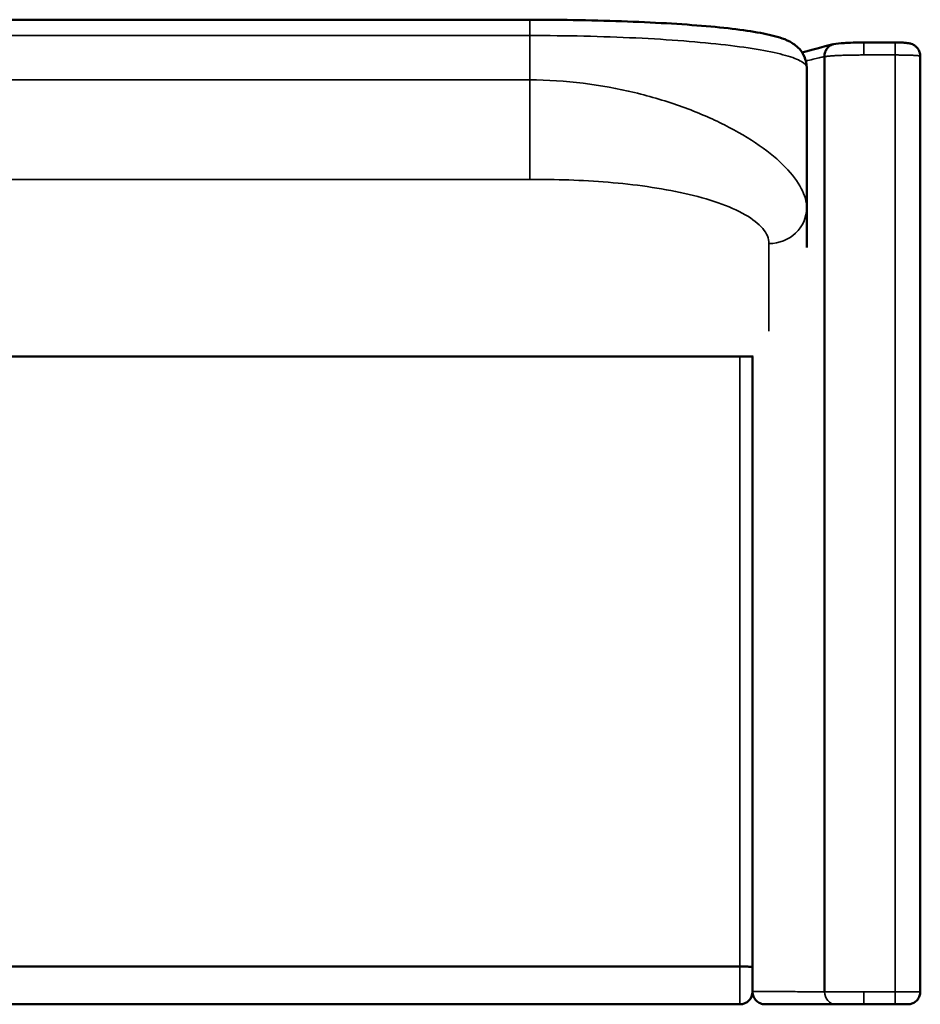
# Model space of a CAD drawing. Header units: millimetres. Extents: x 2065 to 5762, y 543 to 3380.
# Tile 3 of 6: x 2781 to 3497, y 1957 to 2740. Entities that reach past the tile are written whole.
import ezdxf

# ---------------------------------------------------------------- set-up
doc = ezdxf.new("R2010")
doc.units = ezdxf.units.MM
doc.layers.add('Visible (ANSI)', color=7, linetype='Continuous', lineweight=50)
doc.layers.add('Visible Narrow (ANSI)', color=7, linetype='Continuous', lineweight=35)

msp = doc.modelspace()

# ---------------------------------------------------------------- linework, layer by layer
at = {"layer": 'Visible (ANSI)'}
for p, q in [((2375.663, 2739.688), (3186.69, 2739.688)), ((3420.844, 2710.352), (3420.849, 1966.749)), ((3496.978, 2710.734), (3496.988, 1966.744)), ((3406.69, 2590.109), (3406.69, 2701.484)), ((3255.299, 2684.942), (3255.305, 2684.942)), ((3363.676, 2643.271), (3363.676, 2643.271)), ((3406.69, 2558.495), (3406.69, 2590.109)), ((2198.273, 2471.744), (3364.079, 2471.744)), ((2208.676, 2471.744), (3353.676, 2471.744)), ((3363.676, 1966.859), (3363.676, 2471.744)), ((2208.676, 1986.744), (3353.676, 1986.744)), ((3363.676, 1966.859), (3363.676, 1966.744)), ((3353.676, 1956.744), (2208.676, 1956.744)), ((3430.024, 1956.744), (3451.988, 1956.744)), ((3451.988, 1956.744), (3476.988, 1956.744)), ((3476.988, 1956.744), (3486.988, 1956.744))]:
    msp.add_line(p, q, dxfattribs=at)
msp.add_arc((3353.676, 1966.744), 10, 270, 0, dxfattribs=at)
msp.add_ellipse((3420.745, 2710.356), major_axis=(-0.001, 0.402), ratio=0.2442465, start_param=4.7035723, end_param=4.8166104, dxfattribs=at)
for points, knots in [([(3186.69, 2739.688), (3199.88, 2739.688), (3213.136, 2739.569), (3239.1, 2739.099), (3251.933, 2738.744), (3276.484, 2737.816), (3288.318, 2737.237), (3310.504, 2735.882), (3320.944, 2735.097), (3340.049, 2733.346), (3348.761, 2732.371), (3364.261, 2730.231), (3371.028, 2729.064), (3382.982, 2726.345), (3387.887, 2725.036), (3395.557, 2720.971), (3398.204, 2719.317), (3402.315, 2714.77), (3403.757, 2712.711), (3405.984, 2707.662), (3406.69, 2704.564), (3406.69, 2701.484)], [0, 0, 0, 0, 3.9569891, 3.9569891, 7.952254, 7.952254, 11.9713793, 11.9713793, 16.0385825, 16.0385825, 20.1796745, 20.1796745, 24.4397815, 24.4397815, 28.9879516, 28.9879516, 31.0458246, 31.0458246, 32.1829339, 32.1829339, 33.4087437, 33.4087437, 33.4087437, 33.4087437]), ([(3420.843, 2710.398), (3420.825, 2711.049), (3420.867, 2711.712), (3420.971, 2712.366), (3421.05, 2712.856), (3421.164, 2713.341), (3421.311, 2713.813), (3421.336, 2713.891), (3421.361, 2713.97), (3421.388, 2714.047), (3421.401, 2714.086), (3421.414, 2714.125), (3421.428, 2714.164), (3421.435, 2714.183), (3421.442, 2714.202), (3421.449, 2714.222), (3421.455, 2714.241), (3421.463, 2714.261), (3421.469, 2714.279), (3421.843, 2715.297), (3422.402, 2716.298), (3423.137, 2717.173), (3423.189, 2717.235), (3423.242, 2717.297), (3423.296, 2717.358), (3423.324, 2717.389), (3423.351, 2717.419), (3423.378, 2717.449), (3423.392, 2717.465), (3423.406, 2717.48), (3423.42, 2717.495), (3423.427, 2717.502), (3423.434, 2717.51), (3423.441, 2717.517), (3423.447, 2717.525), (3423.455, 2717.533), (3423.461, 2717.54), (3424.127, 2718.252), (3424.994, 2718.945), (3426.042, 2719.459), (3426.117, 2719.496), (3426.193, 2719.532), (3426.269, 2719.566), (3426.307, 2719.584), (3426.346, 2719.601), (3426.384, 2719.618), (3426.404, 2719.626), (3426.423, 2719.635), (3426.443, 2719.643), (3426.452, 2719.647), (3426.462, 2719.651), (3426.472, 2719.656), (3426.477, 2719.658), (3426.482, 2719.66), (3426.486, 2719.662), (3426.491, 2719.664), (3426.498, 2719.666), (3426.501, 2719.668), (3426.843, 2719.812), (3427.263, 2719.962), (3427.756, 2720.085), (3427.839, 2720.105), (3427.923, 2720.125), (3428.009, 2720.143), (3428.052, 2720.152), (3428.096, 2720.161), (3428.14, 2720.17), (3428.146, 2720.172), (3428.153, 2720.173), (3428.159, 2720.174)], [0, 0, 0, 0, 0.125, 0.125, 0.125, 0.21875, 0.21875, 0.21875, 0.234375, 0.234375, 0.234375, 0.2421875, 0.2421875, 0.2421875, 0.24609375, 0.24609375, 0.24609375, 0.25, 0.25, 0.25, 0.46875, 0.46875, 0.46875, 0.484375, 0.484375, 0.484375, 0.4921875, 0.4921875, 0.4921875, 0.49609375, 0.49609375, 0.49609375, 0.49804687, 0.49804687, 0.49804687, 0.5, 0.5, 0.5, 0.71875, 0.71875, 0.71875, 0.734375, 0.734375, 0.734375, 0.7421875, 0.7421875, 0.7421875, 0.74609375, 0.74609375, 0.74609375, 0.74804687, 0.74804687, 0.74804687, 0.74902344, 0.74902344, 0.74902344, 0.75, 0.75, 0.75, 0.84375, 0.84375, 0.84375, 0.859375, 0.859375, 0.859375, 0.8671875, 0.8671875, 0.8671875, 0.86834347, 0.86834347, 0.86834347, 0.86834347]), ([(3428.159, 2720.174), (3430.47, 2720.63), (3433.226, 2720.914), (3438.112, 2721.247), (3439.749, 2721.334), (3444.146, 2721.514), (3447.081, 2721.581), (3450.672, 2721.606), (3451.331, 2721.609), (3451.989, 2721.609)], [0, 0, 0, 0, 1.2515386, 1.2515386, 1.8131441, 1.8131441, 2.6960828, 2.6960828, 2.8935985, 2.8935985, 2.8935985, 2.8935985]), ([(3476.978, 2721.609), (3478.265, 2721.609), (3479.568, 2721.588), (3482.007, 2721.509), (3483.171, 2721.449), (3485.363, 2721.286), (3486.373, 2721.182), (3488.13, 2720.9), (3488.921, 2720.741), (3490.373, 2720.256), (3490.966, 2720.011), (3492.215, 2719.346), (3492.876, 2718.899), (3494.197, 2717.755), (3494.845, 2717.012), (3495.955, 2715.289), (3496.401, 2714.268), (3496.873, 2712.407), (3496.978, 2711.567), (3496.978, 2710.734)], [0, 0, 0, 0, 0.3861019, 0.3861019, 0.7723902, 0.7723902, 1.1954988, 1.1954988, 1.5343683, 1.5343683, 1.7430153, 1.7430153, 1.9849005, 1.9849005, 2.2772881, 2.2772881, 2.6046304, 2.6046304, 2.8556145, 2.8556145, 2.8556145, 2.8556145]), ([(3353.676, 1986.744), (3354.978, 1986.744), (3356.267, 1986.738), (3358.676, 1986.712), (3359.772, 1986.693), (3361.626, 1986.648), (3362.365, 1986.622), (3363.399, 1986.566), (3363.671, 1986.537), (3363.676, 1986.509), (3363.676, 1986.509), (3363.676, 1986.509)], [-1.5721027, -1.5721027, -1.5721027, -1.5721027, -1.1815757, -1.1815757, -0.7909861, -0.7909861, -0.4002589, -0.4002589, 0, 0, 0.0040478, 0.0040478, 0.0040478, 0.0040478]), ([(3373.676, 1956.744), (3373.671, 1956.744), (3373.666, 1956.744), (3372.329, 1956.746), (3371.01, 1957.014), (3368.6, 1958.033), (3367.524, 1958.757), (3365.703, 1960.573), (3364.975, 1961.649), (3364.202, 1963.47), (3363.999, 1964.131), (3363.739, 1965.446), (3363.676, 1966.094), (3363.676, 1966.744)], [-1.5792835, -1.5792835, -1.5792835, -1.5792835, -1.5777867, -1.5777867, -1.1759156, -1.1759156, -0.7888928, -0.7888928, -0.4021129, -0.4021129, -0.1949492, -0.1949492, -0.0000028, -0.0000028, -0.0000028, -0.0000028]), ([(3496.989, 1966.744), (3496.989, 1965.664), (3496.809, 1964.57), (3496.117, 1962.52), (3495.595, 1961.538), (3494.28, 1959.815), (3493.47, 1959.053), (3491.672, 1957.843), (3490.661, 1957.38), (3489.192, 1956.98), (3488.76, 1956.893), (3487.883, 1956.774), (3487.434, 1956.744), (3486.988, 1956.744)], [0, 0, 0, 0, 0.3240451, 0.3240451, 0.6491314, 0.6491314, 0.9741824, 0.9741824, 1.2992386, 1.2992386, 1.4308537, 1.4308537, 1.5648437, 1.5648437, 1.5648437, 1.5648437]), ([(3373.676, 1956.744), (3373.728, 1956.744), (3373.781, 1956.744), (3373.833, 1956.744), (3374.043, 1956.744), (3374.255, 1956.744), (3374.468, 1956.744), (3374.895, 1956.744), (3375.327, 1956.744), (3375.765, 1956.744), (3376.641, 1956.744), (3377.54, 1956.744), (3378.462, 1956.744), (3378.603, 1956.744), (3378.744, 1956.744), (3378.886, 1956.744), (3380.602, 1956.744), (3382.396, 1956.744), (3384.268, 1956.744), (3384.387, 1956.744), (3384.506, 1956.744), (3384.625, 1956.744), (3386.543, 1956.744), (3388.542, 1956.744), (3390.623, 1956.744), (3392.832, 1956.744), (3395.132, 1956.744), (3397.521, 1956.744), (3397.576, 1956.744), (3397.631, 1956.744), (3397.687, 1956.744), (3400.025, 1956.744), (3402.449, 1956.744), (3404.958, 1956.744), (3404.972, 1956.744), (3404.986, 1956.744), (3405, 1956.744), (3407.524, 1956.744), (3410.135, 1956.744), (3412.831, 1956.744), (3412.865, 1956.744), (3412.899, 1956.744), (3412.933, 1956.744), (3415.68, 1956.744), (3418.514, 1956.744), (3421.436, 1956.744), (3422.897, 1956.744), (3424.381, 1956.744), (3425.886, 1956.744), (3426.639, 1956.744), (3427.397, 1956.744), (3428.16, 1956.744), (3428.542, 1956.744), (3428.926, 1956.744), (3429.31, 1956.744), (3429.502, 1956.744), (3429.695, 1956.744), (3429.888, 1956.744), (3429.933, 1956.744), (3429.979, 1956.744), (3430.024, 1956.744)], [0, 0, 0, 0, 0.00072639, 0.00072639, 0.00072639, 0.0036453, 0.0036453, 0.0036453, 0.00948328, 0.00948328, 0.00948328, 0.02115964, 0.02115964, 0.02115964, 0.02293913, 0.02293913, 0.02293913, 0.04451251, 0.04451251, 0.04451251, 0.04587827, 0.04587827, 0.04587827, 0.06786538, 0.06786538, 0.06786538, 0.09121825, 0.09121825, 0.09121825, 0.09175654, 0.09175654, 0.09175654, 0.11457112, 0.11457112, 0.11457112, 0.11469567, 0.11469567, 0.11469567, 0.13763481, 0.13763481, 0.13763481, 0.13792399, 0.13792399, 0.13792399, 0.16127689, 0.16127689, 0.16127689, 0.17295331, 0.17295331, 0.17295331, 0.17879151, 0.17879151, 0.17879151, 0.18171062, 0.18171062, 0.18171062, 0.18317017, 0.18317017, 0.18317017, 0.18351307, 0.18351307, 0.18351307, 0.18351307])]:
    msp.add_open_spline(points, degree=3, knots=knots, dxfattribs=at)
for points in [[(3403.025, 2713.586), (3410.527, 2715.797), (3418.954, 2717.993), (3427.837, 2720.104)], [(3451.989, 2721.609), (3460.319, 2721.609), (3468.649, 2721.609), (3476.978, 2721.609)], [(3496.989, 1966.744), (3496.989, 1966.744), (3496.989, 1966.744), (3496.989, 1966.744)]]:
    msp.add_open_spline(points, degree=3, dxfattribs=at)
at = {"layer": 'Visible Narrow (ANSI)'}
for p, q in [((3186.69, 2727.104), (3186.69, 2739.688)), ((3186.69, 2727.104), (2375.663, 2727.104)), ((3186.69, 2727.104), (3186.69, 2691.802)), ((3476.978, 2721.609), (3476.978, 2711.621)), ((3476.978, 2711.621), (3476.988, 1966.756)), ((3186.69, 2691.802), (2375.663, 2691.802)), ((3186.69, 2612.745), (3186.69, 2691.802)), ((3294.405, 2674.942), (3294.403, 2674.942)), ((2375.663, 2612.745), (3186.69, 2612.745)), ((3376.69, 2561.704), (3376.69, 2491.887)), ((3353.676, 2471.744), (3353.676, 1986.744)), ((3353.676, 1956.744), (3353.676, 1986.744)), ((3451.988, 1966.756), (3451.988, 1956.744)), ((3476.988, 1956.744), (3476.988, 1966.756))]:
    msp.add_line(p, q, dxfattribs=at)
for centre, major_axis, ratio, start_param, end_param in [((3451.989, 2711.609), (0, 10), 0.0002216, 0, 1.5696082), ((3376.69, 2590.109), (30, 0), 0.9468339, 4.712389, 6.2831853), ((3430.024, 1966.744), (0, -10), 0.917504, 4.7119283, 6.2831845)]:
    msp.add_ellipse(centre, major_axis=major_axis, ratio=ratio, start_param=start_param, end_param=end_param, dxfattribs=at)
for points, knots in [([(3186.69, 2727.104), (3201.089, 2727.104), (3215.487, 2726.939), (3243.732, 2726.284), (3257.577, 2725.795), (3284.183, 2724.512), (3296.943, 2723.718), (3320.887, 2721.854), (3332.071, 2720.786), (3352.435, 2718.414), (3361.613, 2717.112), (3377.612, 2714.323), (3384.433, 2712.837), (3395.453, 2709.739), (3399.653, 2708.126), (3405.271, 2704.837), (3406.69, 2703.16), (3406.69, 2701.484)], [0, 0, 0, 0, 0.125, 0.125, 0.25, 0.25, 0.375, 0.375, 0.5, 0.5, 0.625, 0.625, 0.75, 0.75, 0.875, 0.875, 1, 1, 1, 1]), ([(3406.034, 2706.738), (3407.912, 2707.233), (3409.834, 2707.726), (3411.799, 2708.217), (3412.565, 2708.409), (3413.337, 2708.6), (3414.116, 2708.791), (3414.895, 2708.982), (3415.682, 2709.173), (3416.477, 2709.364), (3417.13, 2709.521), (3417.789, 2709.677), (3418.451, 2709.834), (3418.594, 2709.868), (3418.738, 2709.902), (3418.881, 2709.936), (3419.535, 2710.09), (3420.19, 2710.244), (3420.843, 2710.398)], [0.79837222, 0.79837222, 0.79837222, 0.79837222, 0.87950505, 0.87950505, 0.87950505, 0.91113029, 0.91113029, 0.91113029, 0.94275553, 0.94275553, 0.94275553, 0.96875, 0.96875, 0.96875, 0.97438077, 0.97438077, 0.97438077, 1, 1, 1, 1]), ([(3420.844, 2710.352), (3420.847, 2710.353), (3420.853, 2710.354), (3420.858, 2710.354), (3420.863, 2710.355), (3420.868, 2710.356), (3420.873, 2710.357), (3420.915, 2710.362), (3420.956, 2710.368), (3420.999, 2710.374), (3421.083, 2710.386), (3421.169, 2710.398), (3421.257, 2710.409), (3421.432, 2710.432), (3421.614, 2710.455), (3421.802, 2710.478), (3422.178, 2710.524), (3422.58, 2710.568), (3423.008, 2710.612), (3423.864, 2710.699), (3424.82, 2710.782), (3425.882, 2710.861), (3426.412, 2710.9), (3426.971, 2710.939), (3427.548, 2710.976), (3428.125, 2711.013), (3428.721, 2711.049), (3429.337, 2711.083), (3430.567, 2711.152), (3431.875, 2711.215), (3433.269, 2711.271), (3433.966, 2711.3), (3434.681, 2711.327), (3435.405, 2711.352), (3436.128, 2711.377), (3436.862, 2711.401), (3437.608, 2711.422), (3439.099, 2711.466), (3440.634, 2711.502), (3442.224, 2711.532), (3443.018, 2711.546), (3443.825, 2711.559), (3444.64, 2711.571), (3445.455, 2711.582), (3446.271, 2711.591), (3447.088, 2711.598), (3448.721, 2711.613), (3450.352, 2711.62), (3451.987, 2711.621)], [0, 0, 0, 0, 0.0008835, 0.0008835, 0.0008835, 0.0018659, 0.0018659, 0.0018659, 0.0097252, 0.0097252, 0.0097252, 0.0254439, 0.0254439, 0.0254439, 0.0568812, 0.0568812, 0.0568812, 0.1197558, 0.1197558, 0.1197558, 0.2455049, 0.2455049, 0.2455049, 0.3083795, 0.3083795, 0.3083795, 0.3712541, 0.3712541, 0.3712541, 0.4970033, 0.4970033, 0.4970033, 0.5598779, 0.5598779, 0.5598779, 0.6227525, 0.6227525, 0.6227525, 0.7485016, 0.7485016, 0.7485016, 0.8113762, 0.8113762, 0.8113762, 0.8742508, 0.8742508, 0.8742508, 1, 1, 1, 1]), ([(3406.69, 2590.109), (3406.69, 2594.871), (3405.254, 2600.076), (3402.403, 2605.53), (3399.552, 2610.984), (3395.284, 2616.688), (3389.685, 2622.442), (3384.085, 2628.197), (3377.155, 2634.002), (3369.04, 2639.662), (3360.926, 2645.323), (3351.629, 2650.838), (3341.351, 2656.021), (3331.073, 2661.204), (3319.815, 2666.054), (3307.816, 2670.398), (3295.818, 2674.741), (3283.079, 2678.579), (3269.856, 2681.756), (3243.409, 2688.109), (3215.033, 2691.802), (3186.69, 2691.802)], [0, 0, 0, 0, 0.125, 0.125, 0.125, 0.25, 0.25, 0.25, 0.375, 0.375, 0.375, 0.5, 0.5, 0.5, 0.625, 0.625, 0.625, 0.75, 0.75, 0.75, 1, 1, 1, 1]), ([(3186.69, 2612.745), (3207.247, 2612.745), (3228.086, 2612.116), (3259.377, 2609.538), (3269.796, 2608.404), (3290.22, 2605.48), (3300.222, 2603.69), (3319.209, 2599.405), (3328.192, 2596.91), (3344.421, 2591.247), (3351.664, 2588.079), (3363.692, 2581.202), (3368.473, 2577.493), (3374.974, 2569.758), (3376.69, 2565.735), (3376.69, 2561.704)], [0, 0, 0, 0, 0.25, 0.25, 0.375, 0.375, 0.5, 0.5, 0.625, 0.625, 0.75, 0.75, 0.875, 0.875, 1, 1, 1, 1]), ([(3420.849, 1966.749), (3420.802, 1966.749), (3420.755, 1966.749), (3420.708, 1966.749), (3420.513, 1966.75), (3420.319, 1966.75), (3420.124, 1966.75), (3419.736, 1966.751), (3419.349, 1966.752), (3418.963, 1966.753), (3418.191, 1966.754), (3417.425, 1966.756), (3416.665, 1966.758), (3415.144, 1966.761), (3413.646, 1966.764), (3412.169, 1966.767), (3409.216, 1966.773), (3406.352, 1966.779), (3403.577, 1966.785), (3400.802, 1966.791), (3398.115, 1966.796), (3395.519, 1966.801), (3392.924, 1966.807), (3390.419, 1966.811), (3388.005, 1966.816), (3385.59, 1966.821), (3383.267, 1966.825), (3381.034, 1966.829), (3378.802, 1966.834), (3376.662, 1966.837), (3374.614, 1966.841), (3372.566, 1966.845), (3370.611, 1966.848), (3368.748, 1966.851), (3367.816, 1966.853), (3366.908, 1966.854), (3366.022, 1966.856), (3365.58, 1966.856), (3365.143, 1966.857), (3364.712, 1966.858), (3364.497, 1966.858), (3364.283, 1966.858), (3364.07, 1966.859), (3363.964, 1966.859), (3363.858, 1966.859), (3363.752, 1966.859), (3363.727, 1966.859), (3363.701, 1966.859), (3363.676, 1966.859)], [0, 0, 0, 0, 0.00191158, 0.00191158, 0.00191158, 0.00981774, 0.00981774, 0.00981774, 0.02563007, 0.02563007, 0.02563007, 0.05725474, 0.05725474, 0.05725474, 0.12050406, 0.12050406, 0.12050406, 0.24700271, 0.24700271, 0.24700271, 0.37350135, 0.37350135, 0.37350135, 0.5, 0.5, 0.5, 0.62649865, 0.62649865, 0.62649865, 0.7529973, 0.7529973, 0.7529973, 0.87949595, 0.87949595, 0.87949595, 0.94274527, 0.94274527, 0.94274527, 0.97436993, 0.97436993, 0.97436993, 0.99018226, 0.99018226, 0.99018226, 0.99808843, 0.99808843, 0.99808843, 0.99999977, 0.99999977, 0.99999977, 0.99999977]), ([(3451.988, 1966.756), (3450.327, 1966.756), (3448.682, 1966.756), (3445.408, 1966.756), (3443.807, 1966.756), (3440.666, 1966.755), (3439.14, 1966.755), (3436.907, 1966.755), (3436.169, 1966.755), (3434.728, 1966.754), (3434.025, 1966.754), (3431.966, 1966.754), (3430.672, 1966.753), (3428.839, 1966.753), (3428.245, 1966.753), (3427.094, 1966.752), (3426.536, 1966.752), (3424.944, 1966.751), (3423.988, 1966.751), (3422.271, 1966.75), (3421.51, 1966.749), (3420.849, 1966.749)], [0, 0, 0, 0, 0.125, 0.125, 0.25, 0.25, 0.375, 0.375, 0.4375, 0.4375, 0.5, 0.5, 0.625, 0.625, 0.6875, 0.6875, 0.75, 0.75, 0.875, 0.875, 1, 1, 1, 1]), ([(3496.989, 1966.744), (3496.988, 1966.745), (3496.973, 1966.745), (3496.895, 1966.746), (3496.81, 1966.746), (3496.561, 1966.747), (3496.397, 1966.747), (3495.798, 1966.748), (3495.257, 1966.749), (3494.233, 1966.75), (3493.853, 1966.751), (3493.037, 1966.751), (3492.6, 1966.752), (3491.669, 1966.752), (3491.175, 1966.753), (3490.391, 1966.753), (3490.123, 1966.753), (3489.571, 1966.754), (3489.287, 1966.754), (3487.849, 1966.754), (3486.623, 1966.755), (3484.999, 1966.755), (3484.67, 1966.755), (3484.001, 1966.755), (3483.661, 1966.755), (3482.635, 1966.756), (3481.945, 1966.756), (3479.854, 1966.756), (3478.434, 1966.756), (3476.988, 1966.756)], [0.08558013, 0.08558013, 0.08558013, 0.08558013, 0.125, 0.125, 0.1875, 0.1875, 0.25, 0.25, 0.375, 0.375, 0.4375, 0.4375, 0.5, 0.5, 0.5625, 0.5625, 0.59375, 0.59375, 0.625, 0.625, 0.75, 0.75, 0.78125, 0.78125, 0.8125, 0.8125, 0.875, 0.875, 1, 1, 1, 1])]:
    msp.add_open_spline(points, degree=3, knots=knots, dxfattribs=at)
for points in [[(3451.987, 2711.621), (3460.321, 2711.621), (3468.648, 2711.621), (3476.978, 2711.621)], [(3476.988, 1966.756), (3468.655, 1966.756), (3460.319, 1966.756), (3451.988, 1966.756)]]:
    msp.add_open_spline(points, degree=3, dxfattribs=at)
msp.add_rational_spline([(3476.978, 2711.621), (3478.427, 2711.621), (3479.849, 2711.614), (3481.944, 2711.593), (3482.636, 2711.585), (3483.664, 2711.57), (3484.004, 2711.564), (3484.673, 2711.552), (3485.003, 2711.546), (3486.629, 2711.513), (3487.855, 2711.481), (3489.294, 2711.433), (3489.578, 2711.423), (3490.129, 2711.402), (3490.397, 2711.392), (3491.18, 2711.359), (3491.673, 2711.336), (3492.603, 2711.288), (3493.04, 2711.263), (3493.855, 2711.211), (3494.233, 2711.183), (3495.254, 2711.1), (3495.793, 2711.041), (3496.39, 2710.95), (3496.554, 2710.918), (3496.801, 2710.856), (3496.886, 2710.825), (3496.963, 2710.774), (3496.978, 2710.754), (3496.978, 2710.734)], [0.999999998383, 0.999999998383, 0.999999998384, 0.999999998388, 0.999999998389, 0.999999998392, 0.999999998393, 0.999999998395, 0.999999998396, 0.999999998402, 0.999999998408, 0.999999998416, 0.999999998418, 0.999999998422, 0.999999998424, 0.999999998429, 0.999999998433, 0.999999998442, 0.999999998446, 0.999999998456, 0.99999999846, 0.999999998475, 0.999999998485, 0.999999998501, 0.999999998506, 0.999999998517, 0.999999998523, 0.999999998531, 0.999999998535, 0.999999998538], degree=3, knots=[0, 0, 0, 0, 0.125, 0.125, 0.1875, 0.1875, 0.21875, 0.21875, 0.25, 0.25, 0.375, 0.375, 0.40625, 0.40625, 0.4375, 0.4375, 0.5, 0.5, 0.5625, 0.5625, 0.625, 0.625, 0.75, 0.75, 0.8125, 0.8125, 0.875, 0.875, 0.9142642, 0.9142642, 0.9142642, 0.9142642], dxfattribs=at)

doc.saveas('drawing.dxf')
